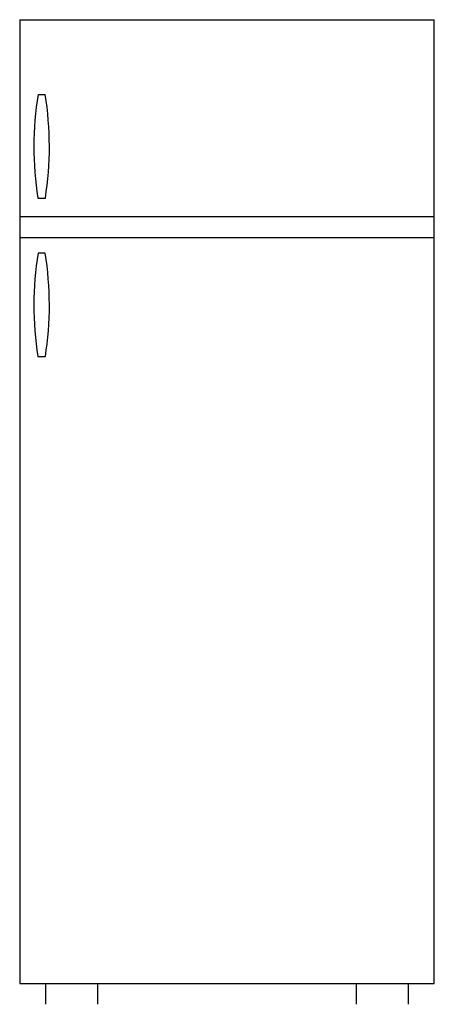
# Model space of a CAD drawing. Extents: x -0.4 to 0.4, y 0 to 1.9.
import ezdxf

# ---------------------------------------------------------------- set-up
doc = ezdxf.new("R2010")
doc.units = 0
doc.header["$LTSCALE"] = 0.12
doc.header["$MEASUREMENT"] = 0
doc.layers.add('LCNA', color=1, linetype='CONTINUOUS')

msp = doc.modelspace()

# ---------------------------------------------------------------- linework, layer by layer
at = {"layer": 'LCNA'}
for p, q in [((-0.4, 1.9), (-0.4, 0.04)), ((-0.4, 1.9), (0.4, 1.9)), ((0.4, 0.04), (0.4, 1.9)), ((-0.3645, 1.7557), (-0.3508, 1.7557)), ((-0.3649, 1.5557), (-0.3505, 1.5557)), ((-0.4, 1.52), (0.4, 1.52)), ((-0.4, 1.48), (0.4, 1.48)), ((-0.3645, 1.4498), (-0.3508, 1.4498)), ((-0.3649, 1.2498), (-0.3505, 1.2498)), ((-0.4, 0.04), (0.4, 0.04)), ((-0.35, 0.04), (-0.35, 0)), ((-0.25, 0.04), (-0.25, 0)), ((0.25, 0), (0.25, 0.04)), ((0.35, 0), (0.35, 0.04))]:
    msp.add_line(p, q, dxfattribs=at)
for centre, start, end in [((0.2577, 1.6548), 170.7831, 189.0384), ((-0.9731, 1.6548), 350.9616, 9.2169), ((0.2577, 1.3488), 170.7831, 189.0384), ((-0.9731, 1.3488), 350.9616, 9.2169)]:
    msp.add_arc(centre, 0.6304, start, end, dxfattribs=at)

doc.saveas('drawing.dxf')
